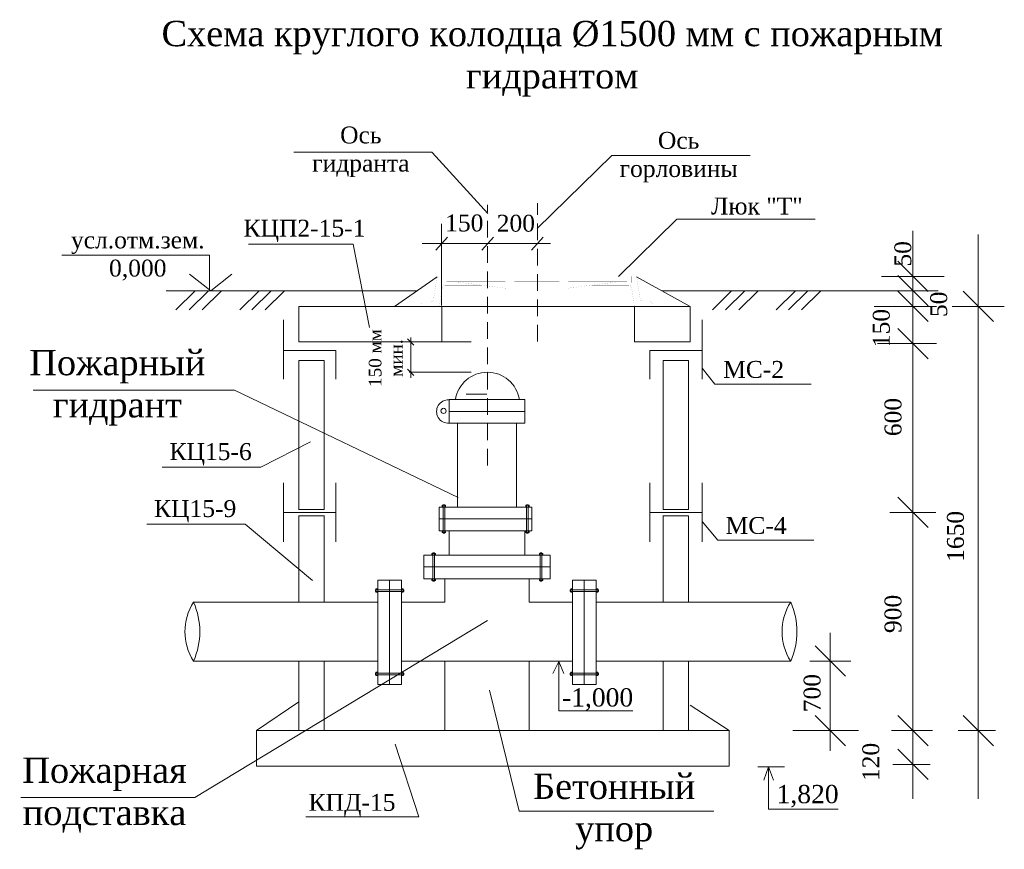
# Model space of a CAD drawing. Header units: millimetres. Extents: x 366033 to 446362, y 4247208 to 4265071.
# Tile 8 of 159: x 435819 to 435936, y 4248741 to 4248839. Entities that reach past the tile are written whole.
import ezdxf

# ---------------------------------------------------------------- set-up
doc = ezdxf.new("R2010")
doc.units = ezdxf.units.MM
doc.linetypes.add('STRIH_1', pattern=[3, 2, -1])
doc.layers.add('НВК_сервис', color=7, linetype='Continuous')
doc.styles.add('LYUDA', font='romans.shx', dxfattribs={"oblique": 15, "height": 3})
doc.styles.get("Standard").update_dxf_attribs({"font": 'times.ttf'})

msp = doc.modelspace()

# ---------------------------------------------------------------- linework, layer by layer
at = {"layer": 'НВК_сервис', "color": 0, "lineweight": 20}
for p, q in [((435851.888, 4248823.819), (435868.264, 4248823.819)), ((435874.86, 4248816.539), (435868.264, 4248823.764)), ((435880.694, 4248814.769), (435889.534, 4248823.429)), ((435889.534, 4248823.429), (435905.911, 4248823.429)), ((435890.333, 4248809.106), (435897.241, 4248815.876)), ((435897.232, 4248815.872), (435913.608, 4248815.872)), ((435925.166, 4248814.483), (435925.166, 4248747.272)), ((435932.894, 4248814.055), (435932.894, 4248747.272)), ((435846.557, 4248812.93), (435858.924, 4248812.93)), ((435860.866, 4248803.038), (435858.924, 4248812.93)), ((435841.927, 4248811.607), (435841.927, 4248807.407)), ((435923.366, 4248810.899), (435926.966, 4248807.299)), ((435842.067, 4248807.407), (435839.547, 4248809.367)), ((435842.067, 4248807.407), (435844.587, 4248809.367)), ((435868.859, 4248809.054), (435863.815, 4248805.549)), ((435892.473, 4248809.054), (435898.815, 4248805.549)), ((435921.466, 4248809.099), (435928.866, 4248809.099)), ((435923.366, 4248809.207), (435926.966, 4248805.607)), ((435866.489, 4248807.407), (435836.806, 4248807.407)), ((435837.947, 4248805.127), (435840.227, 4248807.407)), ((435839.513, 4248805.127), (435841.793, 4248807.407)), ((435841.073, 4248805.127), (435843.353, 4248807.407)), ((435845.513, 4248805.127), (435847.793, 4248807.407)), ((435846.953, 4248805.127), (435849.233, 4248807.407)), ((435848.513, 4248805.127), (435850.793, 4248807.407)), ((435928.166, 4248807.407), (435895.453, 4248807.407)), ((435901.43, 4248805.127), (435903.71, 4248807.407)), ((435902.996, 4248805.127), (435905.276, 4248807.407)), ((435904.556, 4248805.127), (435906.836, 4248807.407)), ((435908.996, 4248805.127), (435911.276, 4248807.407)), ((435910.436, 4248805.127), (435912.716, 4248807.407)), ((435911.996, 4248805.127), (435914.276, 4248807.407)), ((435923.366, 4248807.349), (435926.966, 4248803.749)), ((435931.094, 4248807.349), (435934.694, 4248803.749)), ((435852.494, 4248801.349), (435852.494, 4248805.549)), ((435852.494, 4248805.549), (435898.815, 4248805.549)), ((435869.415, 4248805.549), (435869.415, 4248801.349)), ((435892.215, 4248805.549), (435892.215, 4248801.349)), ((435898.815, 4248805.549), (435898.815, 4248801.349)), ((435920.566, 4248805.549), (435927.966, 4248805.549)), ((435929.809, 4248805.549), (435935.979, 4248805.549)), ((435850.694, 4248803.949), (435850.694, 4248796.949)), ((435900.215, 4248803.949), (435900.215, 4248796.949)), ((435923.366, 4248802.949), (435926.966, 4248799.349)), ((435869.415, 4248801.349), (435852.494, 4248801.349)), ((435898.815, 4248801.349), (435892.215, 4248801.349)), ((435920.966, 4248801.149), (435927.966, 4248801.149)), ((435850.694, 4248800.349), (435856.894, 4248800.349)), ((435850.694, 4248800.349), (435856.894, 4248800.349)), ((435856.894, 4248800.349), (435856.894, 4248796.949)), ((435894.015, 4248800.349), (435900.215, 4248800.349)), ((435894.015, 4248800.349), (435900.215, 4248800.349)), ((435894.015, 4248800.349), (435894.015, 4248796.949)), ((435852.494, 4248799.149), (435855.494, 4248799.149)), ((435852.494, 4248799.149), (435852.494, 4248783.528)), ((435855.494, 4248799.149), (435855.494, 4248783.528)), ((435895.615, 4248799.149), (435895.615, 4248784.729)), ((435895.615, 4248799.149), (435898.615, 4248799.149)), ((435898.615, 4248799.149), (435898.615, 4248784.729)), ((435900.226, 4248798.25), (435901.736, 4248796.349)), ((435901.736, 4248796.349), (435913.136, 4248796.349)), ((435855.494, 4248795.728), (435855.494, 4248781.493)), ((435852.494, 4248790.128), (435852.494, 4248781.478)), ((435848, 4248786.523), (435853.894, 4248789.528)), ((435848, 4248786.523), (435836.334, 4248786.523)), ((435850.694, 4248784.671), (435850.694, 4248777.671)), ((435856.894, 4248784.671), (435856.894, 4248777.671)), ((435894.015, 4248784.671), (435894.015, 4248777.671)), ((435895.615, 4248784.729), (435895.615, 4248781.489)), ((435898.615, 4248784.729), (435898.615, 4248781.492)), ((435900.215, 4248784.671), (435900.215, 4248777.671)), ((435923.366, 4248782.971), (435926.966, 4248779.371)), ((435850.694, 4248781.171), (435856.894, 4248781.171)), ((435852.494, 4248781.502), (435855.494, 4248781.502)), ((435852.494, 4248780.786), (435852.494, 4248773.928)), ((435852.494, 4248780.767), (435855.494, 4248780.767)), ((435855.494, 4248780.786), (435855.494, 4248773.928)), ((435894.015, 4248781.171), (435900.215, 4248781.171)), ((435895.615, 4248781.502), (435898.615, 4248781.502)), ((435895.615, 4248780.782), (435895.615, 4248770.53)), ((435895.615, 4248780.767), (435898.615, 4248780.767)), ((435898.615, 4248780.771), (435898.615, 4248770.53)), ((435846.169, 4248779.777), (435834.503, 4248779.777)), ((435900.223, 4248780.068), (435902.062, 4248777.868)), ((435855.494, 4248778.069), (435855.494, 4248770.53)), ((435902.03, 4248777.872), (435913.43, 4248777.872)), ((435852.494, 4248776.932), (435852.494, 4248770.53)), ((435840.041, 4248770.53), (435861.862, 4248770.53)), ((435864.667, 4248770.53), (435869.782, 4248770.53)), ((435879.738, 4248770.53), (435884.16, 4248770.53)), ((435880.59, 4248770.53), (435884.881, 4248770.53)), ((435887.671, 4248770.53), (435910.699, 4248770.53)), ((435915.378, 4248766.901), (435915.378, 4248752.928)), ((435913.578, 4248765.367), (435917.178, 4248761.767)), ((435840.041, 4248763.558), (435861.841, 4248763.558)), ((435852.494, 4248763.558), (435852.494, 4248755.328)), ((435855.494, 4248763.558), (435855.494, 4248755.328)), ((435864.651, 4248763.558), (435866.634, 4248763.558)), ((435865.782, 4248763.558), (435884.904, 4248763.558)), ((435887.67, 4248763.558), (435910.699, 4248763.558)), ((435895.615, 4248763.552), (435895.615, 4248755.328)), ((435898.615, 4248763.552), (435898.615, 4248755.328)), ((435912.95, 4248763.567), (435917.806, 4248763.567)), ((435855.494, 4248762.575), (435855.494, 4248762.541)), ((435847.494, 4248755.328), (435852.494, 4248758.728)), ((435903.415, 4248755.328), (435898.815, 4248758.328)), ((435913.578, 4248757.128), (435917.178, 4248753.528)), ((435923.366, 4248757.128), (435926.966, 4248753.528)), ((435931.094, 4248757.128), (435934.694, 4248753.528)), ((435847.494, 4248755.328), (435903.415, 4248755.328)), ((435847.494, 4248751.128), (435847.494, 4248755.328)), ((435903.415, 4248755.328), (435903.415, 4248751.128)), ((435910.96, 4248755.328), (435918.713, 4248755.328)), ((435911.668, 4248755.328), (435918.688, 4248755.328)), ((435922.641, 4248755.328), (435927.467, 4248755.328)), ((435863.894, 4248753.728), (435866.694, 4248745.128)), ((435923.366, 4248753.128), (435926.966, 4248749.528)), ((435903.415, 4248751.128), (435847.494, 4248751.128)), ((435853.322, 4248745.128), (435866.694, 4248745.128))]:
    msp.add_line(p, q, dxfattribs=at)
at = {"layer": 'НВК_сервис', "color": 0, "linetype": 'STRIH_1', "lineweight": 20}
for p, q in [((435874.84, 4248786.698), (435874.84, 4248817.559)), ((435880.739, 4248801.383), (435880.739, 4248817.78))]:
    msp.add_line(p, q, dxfattribs=at)
at = {"layer": 'НВК_сервис', "color": 0, "linetype": 'Continuous', "lineweight": 20}
for p, q in [((435869.391, 4248805.674), (435869.391, 4248815.341)), ((435868.696, 4248812.215), (435870.076, 4248813.761)), ((435874.155, 4248812.215), (435875.535, 4248813.761)), ((435880.038, 4248812.215), (435881.418, 4248813.761)), ((435867.092, 4248812.996), (435882.284, 4248812.996)), ((435865.735, 4248801.889), (435865.735, 4248797.097)), ((435872.906, 4248801.349), (435865.535, 4248801.349)), ((435872.906, 4248797.756), (435865.535, 4248797.756)), ((435844.884, 4248795.646), (435821.047, 4248795.646)), ((435871.347, 4248782.934), (435844.884, 4248795.646)), ((435872.282, 4248795.146), (435874.76, 4248795.146)), ((435870.282, 4248794.516), (435870.282, 4248793.114)), ((435870.282, 4248794.516), (435879.238, 4248794.516)), ((435879.238, 4248794.516), (435879.238, 4248793.114)), ((435870.282, 4248793.114), (435870.282, 4248791.712)), ((435870.282, 4248793.114), (435879.238, 4248793.114)), ((435870.282, 4248793.114), (435871.282, 4248793.114)), ((435871.282, 4248793.114), (435879.238, 4248793.114)), ((435879.238, 4248793.114), (435879.238, 4248791.712)), ((435870.282, 4248791.712), (435871.282, 4248791.712)), ((435871.282, 4248781.794), (435871.282, 4248791.734)), ((435871.282, 4248791.712), (435878.238, 4248791.712)), ((435871.282, 4248791.712), (435879.238, 4248791.712)), ((435878.238, 4248781.768), (435878.238, 4248791.643)), ((435869.663, 4248782.004), (435869.463, 4248782.004)), ((435869.463, 4248782.004), (435869.463, 4248781.794)), ((435869.563, 4248782.058), (435869.563, 4248778.723)), ((435869.563, 4248782.058), (435869.763, 4248782.058)), ((435869.663, 4248782.004), (435869.863, 4248782.004)), ((435869.763, 4248782.058), (435869.763, 4248778.723)), ((435869.863, 4248782.004), (435869.863, 4248781.794)), ((435879.54, 4248782.004), (435879.34, 4248782.004)), ((435879.34, 4248782.004), (435879.34, 4248781.794)), ((435879.44, 4248782.058), (435879.44, 4248778.723)), ((435879.44, 4248782.058), (435879.64, 4248782.058)), ((435879.54, 4248782.004), (435879.74, 4248782.004)), ((435879.64, 4248782.058), (435879.64, 4248778.723)), ((435879.74, 4248782.004), (435879.74, 4248781.794)), ((435869.123, 4248781.794), (435869.123, 4248780.392)), ((435869.123, 4248781.794), (435880.079, 4248781.794)), ((435869.463, 4248781.794), (435869.663, 4248781.794)), ((435869.863, 4248781.794), (435869.663, 4248781.794)), ((435879.34, 4248781.794), (435879.54, 4248781.794)), ((435879.74, 4248781.794), (435879.54, 4248781.794)), ((435880.079, 4248781.794), (435880.079, 4248780.392)), ((435869.123, 4248780.392), (435869.123, 4248778.99)), ((435869.123, 4248780.392), (435880.079, 4248780.392)), ((435869.123, 4248780.392), (435871.123, 4248780.392)), ((435871.123, 4248780.392), (435880.079, 4248780.392)), ((435880.079, 4248780.392), (435880.079, 4248778.99)), ((435869.123, 4248778.99), (435871.123, 4248778.99)), ((435869.663, 4248778.995), (435869.463, 4248778.995)), ((435869.463, 4248778.995), (435869.463, 4248778.785)), ((435869.463, 4248778.785), (435869.663, 4248778.785)), ((435869.563, 4248778.723), (435869.763, 4248778.723)), ((435869.663, 4248778.995), (435869.863, 4248778.995)), ((435869.863, 4248778.785), (435869.663, 4248778.785)), ((435869.863, 4248778.995), (435869.863, 4248778.785)), ((435870.282, 4248776.103), (435870.282, 4248778.982)), ((435871.123, 4248778.99), (435880.079, 4248778.99)), ((435879.238, 4248776.103), (435879.238, 4248778.996)), ((435879.54, 4248778.995), (435879.34, 4248778.995)), ((435879.34, 4248778.995), (435879.34, 4248778.785)), ((435879.34, 4248778.785), (435879.54, 4248778.785)), ((435879.44, 4248778.723), (435879.64, 4248778.723)), ((435879.54, 4248778.995), (435879.74, 4248778.995)), ((435879.74, 4248778.785), (435879.54, 4248778.785)), ((435879.74, 4248778.995), (435879.74, 4248778.785)), ((435867.282, 4248774.701), (435867.282, 4248776.103)), ((435867.282, 4248776.103), (435880.738, 4248776.103)), ((435868.451, 4248776.312), (435868.251, 4248776.312)), ((435868.251, 4248776.312), (435868.251, 4248776.103)), ((435868.251, 4248776.103), (435868.451, 4248776.103)), ((435868.351, 4248776.367), (435868.351, 4248773.032)), ((435868.351, 4248776.367), (435868.551, 4248776.367)), ((435868.451, 4248776.312), (435868.651, 4248776.312)), ((435868.651, 4248776.103), (435868.451, 4248776.103)), ((435868.551, 4248776.367), (435868.551, 4248773.032)), ((435868.651, 4248776.312), (435868.651, 4248776.103)), ((435880.738, 4248776.103), (435882.238, 4248776.103)), ((435881.168, 4248776.312), (435880.968, 4248776.312)), ((435880.968, 4248776.312), (435880.968, 4248776.103)), ((435880.968, 4248776.103), (435881.168, 4248776.103)), ((435881.068, 4248776.367), (435881.068, 4248773.032)), ((435881.068, 4248776.367), (435881.268, 4248776.367)), ((435881.168, 4248776.312), (435881.368, 4248776.312)), ((435881.368, 4248776.103), (435881.168, 4248776.103)), ((435881.268, 4248776.367), (435881.268, 4248773.032)), ((435881.268, 4248776.307), (435881.268, 4248775.598)), ((435881.368, 4248776.312), (435881.368, 4248776.103)), ((435882.238, 4248776.103), (435882.238, 4248774.701)), ((435867.282, 4248773.299), (435867.282, 4248774.701)), ((435867.282, 4248774.701), (435880.738, 4248774.701)), ((435868.782, 4248774.701), (435867.282, 4248774.701)), ((435868.782, 4248774.701), (435880.738, 4248774.701)), ((435880.738, 4248774.701), (435882.238, 4248774.701)), ((435882.238, 4248774.701), (435880.738, 4248774.701)), ((435882.238, 4248774.701), (435882.238, 4248773.299)), ((435861.838, 4248772.464), (435861.838, 4248773.139)), ((435864.642, 4248773.139), (435861.838, 4248773.139)), ((435862.962, 4248773.139), (435864.642, 4248773.139)), ((435863.24, 4248772.464), (435863.24, 4248773.139)), ((435863.24, 4248773.139), (435863.24, 4248772.464)), ((435864.642, 4248773.139), (435864.642, 4248772.464)), ((435868.782, 4248773.299), (435867.282, 4248773.299)), ((435868.451, 4248773.304), (435868.251, 4248773.304)), ((435868.251, 4248773.304), (435868.251, 4248773.094)), ((435868.251, 4248773.094), (435868.451, 4248773.094)), ((435868.351, 4248773.032), (435868.551, 4248773.032)), ((435868.451, 4248773.304), (435868.651, 4248773.304)), ((435868.651, 4248773.094), (435868.451, 4248773.094)), ((435868.651, 4248773.304), (435868.651, 4248773.094)), ((435868.782, 4248773.299), (435880.738, 4248773.299)), ((435869.782, 4248773.299), (435869.782, 4248770.53)), ((435879.738, 4248773.299), (435879.738, 4248770.53)), ((435882.238, 4248773.299), (435880.738, 4248773.299)), ((435881.168, 4248773.304), (435880.968, 4248773.304)), ((435880.968, 4248773.304), (435880.968, 4248773.094)), ((435880.968, 4248773.094), (435881.168, 4248773.094)), ((435881.068, 4248773.032), (435881.268, 4248773.032)), ((435881.168, 4248773.304), (435881.368, 4248773.304)), ((435881.368, 4248773.094), (435881.168, 4248773.094)), ((435881.368, 4248773.304), (435881.368, 4248773.094)), ((435884.878, 4248772.464), (435884.878, 4248773.139)), ((435887.682, 4248773.139), (435884.878, 4248773.139)), ((435886.002, 4248773.139), (435887.682, 4248773.139)), ((435886.28, 4248772.464), (435886.28, 4248773.139)), ((435886.28, 4248773.139), (435886.28, 4248772.464)), ((435887.682, 4248773.139), (435887.682, 4248772.464)), ((435861.572, 4248772.009), (435864.907, 4248772.009)), ((435861.572, 4248771.809), (435861.572, 4248772.009)), ((435861.572, 4248771.809), (435864.907, 4248771.809)), ((435861.627, 4248771.909), (435861.627, 4248772.109)), ((435861.627, 4248772.109), (435861.837, 4248772.109)), ((435861.627, 4248771.909), (435861.627, 4248771.709)), ((435861.627, 4248771.709), (435861.837, 4248771.709)), ((435861.632, 4248772.009), (435862.341, 4248772.009)), ((435861.837, 4248772.109), (435861.837, 4248771.909)), ((435861.837, 4248771.709), (435861.837, 4248771.909)), ((435861.838, 4248760.809), (435861.838, 4248772.464)), ((435863.24, 4248760.809), (435863.24, 4248772.464)), ((435863.24, 4248760.809), (435863.24, 4248772.464)), ((435864.636, 4248771.909), (435864.636, 4248772.109)), ((435864.636, 4248772.109), (435864.846, 4248772.109)), ((435864.636, 4248771.909), (435864.636, 4248771.709)), ((435864.636, 4248771.709), (435864.846, 4248771.709)), ((435864.642, 4248760.809), (435864.642, 4248772.464)), ((435864.846, 4248772.109), (435864.846, 4248771.909)), ((435864.846, 4248771.709), (435864.846, 4248771.909)), ((435864.907, 4248771.809), (435864.907, 4248772.009)), ((435884.612, 4248772.009), (435887.947, 4248772.009)), ((435884.612, 4248771.809), (435884.612, 4248772.009)), ((435884.612, 4248771.809), (435887.947, 4248771.809)), ((435884.667, 4248771.909), (435884.667, 4248772.109)), ((435884.667, 4248772.109), (435884.877, 4248772.109)), ((435884.667, 4248771.909), (435884.667, 4248771.709)), ((435884.667, 4248771.709), (435884.877, 4248771.709)), ((435884.672, 4248772.009), (435885.381, 4248772.009)), ((435884.877, 4248772.109), (435884.877, 4248771.909)), ((435884.877, 4248771.709), (435884.877, 4248771.909)), ((435884.878, 4248760.809), (435884.878, 4248772.464)), ((435886.28, 4248760.809), (435886.28, 4248772.464)), ((435886.28, 4248760.809), (435886.28, 4248772.464)), ((435887.676, 4248771.909), (435887.676, 4248772.109)), ((435887.676, 4248772.109), (435887.885, 4248772.109)), ((435887.676, 4248771.909), (435887.676, 4248771.709)), ((435887.676, 4248771.709), (435887.885, 4248771.709)), ((435887.682, 4248760.809), (435887.682, 4248772.464)), ((435887.885, 4248772.109), (435887.885, 4248771.909)), ((435887.885, 4248771.709), (435887.885, 4248771.909)), ((435887.947, 4248771.809), (435887.947, 4248772.009)), ((435874.826, 4248768.378), (435840.177, 4248747.429)), ((435869.782, 4248763.558), (435869.782, 4248755.334)), ((435879.738, 4248763.558), (435879.738, 4248755.334)), ((435861.572, 4248762.139), (435864.907, 4248762.139)), ((435861.572, 4248761.939), (435861.572, 4248762.139)), ((435861.627, 4248762.039), (435861.627, 4248762.239)), ((435861.627, 4248762.239), (435861.837, 4248762.239)), ((435861.837, 4248762.239), (435861.837, 4248762.039)), ((435864.636, 4248762.039), (435864.636, 4248762.239)), ((435864.636, 4248762.239), (435864.846, 4248762.239)), ((435864.846, 4248762.239), (435864.846, 4248762.039)), ((435864.907, 4248761.939), (435864.907, 4248762.139)), ((435884.612, 4248762.139), (435887.947, 4248762.139)), ((435884.612, 4248761.939), (435884.612, 4248762.139)), ((435884.667, 4248762.039), (435884.667, 4248762.239)), ((435884.667, 4248762.239), (435884.877, 4248762.239)), ((435884.877, 4248762.239), (435884.877, 4248762.039)), ((435887.676, 4248762.039), (435887.676, 4248762.239)), ((435887.676, 4248762.239), (435887.885, 4248762.239)), ((435887.885, 4248762.239), (435887.885, 4248762.039)), ((435887.947, 4248761.939), (435887.947, 4248762.139)), ((435861.572, 4248761.939), (435864.907, 4248761.939)), ((435861.627, 4248762.039), (435861.627, 4248761.839)), ((435861.627, 4248761.839), (435861.837, 4248761.839)), ((435861.837, 4248761.839), (435861.837, 4248762.039)), ((435864.636, 4248762.039), (435864.636, 4248761.839)), ((435864.636, 4248761.839), (435864.846, 4248761.839)), ((435864.846, 4248761.839), (435864.846, 4248762.039)), ((435884.612, 4248761.939), (435887.947, 4248761.939)), ((435884.667, 4248762.039), (435884.667, 4248761.839)), ((435884.667, 4248761.839), (435884.877, 4248761.839)), ((435884.877, 4248761.839), (435884.877, 4248762.039)), ((435887.676, 4248762.039), (435887.676, 4248761.839)), ((435887.676, 4248761.839), (435887.885, 4248761.839)), ((435887.885, 4248761.839), (435887.885, 4248762.039)), ((435864.642, 4248760.809), (435861.838, 4248760.809)), ((435887.682, 4248760.809), (435884.878, 4248760.809)), ((435867.92, 4248755.328), (435881.542, 4248755.328)), ((435840.177, 4248747.429), (435819.607, 4248747.429))]:
    msp.add_line(p, q, dxfattribs=at)
at = {"layer": 'НВК_сервис', "color": 0, "lineweight": 20, "ltscale": 2}
for p, q in [((435841.927, 4248811.607), (435824.454, 4248811.607)), ((435869.13, 4248805.549), (435892.614, 4248805.549)), ((435881.579, 4248755.334), (435872.617, 4248755.334))]:
    msp.add_line(p, q, dxfattribs=at)
at = {"layer": 'НВК_сервис', "color": 0, "linetype": 'ByBlock', "lineweight": 20}
for p, q in [((435865.354, 4248801.716), (435866.113, 4248800.957)), ((435865.354, 4248798.139), (435866.113, 4248797.38))]:
    msp.add_line(p, q, dxfattribs=at)
at = {"layer": 'НВК_сервис', "lineweight": 20}
for p, q in [((435922.441, 4248781.171), (435927.891, 4248781.171)), ((435846.166, 4248779.773), (435854.106, 4248773.103))]:
    msp.add_line(p, q, dxfattribs=at)
at = {"layer": 'НВК_сервис', "linetype": 'Continuous', "lineweight": 20}
for p, q in [((435883.276, 4248763.521), (435882.556, 4248762.081)), ((435883.276, 4248763.521), (435883.852, 4248762.081)), ((435883.276, 4248763.466), (435883.276, 4248757.679)), ((435883.276, 4248757.679), (435892.005, 4248757.679)), ((435930.519, 4248755.328), (435934.919, 4248755.328)), ((435906.798, 4248751.057), (435909.966, 4248751.057)), ((435908.094, 4248751.057), (435907.518, 4248749.473)), ((435908.094, 4248751.057), (435908.094, 4248746.017)), ((435908.094, 4248751.057), (435908.67, 4248749.473)), ((435922.791, 4248751.328), (435927.191, 4248751.328)), ((435908.094, 4248746.017), (435916.302, 4248746.017))]:
    msp.add_line(p, q, dxfattribs=at)
at = {"layer": 'НВК_сервис', "color": 0, "lineweight": 20, "const_width": 0.0071}
for points in [[(435880.666, 4248805.549), (435867, 4248805.549), (435867, 4248805.762, -0.4142136), (435867.355, 4248806.117), (435868.089, 4248806.117, 0.3695011), (435868.44, 4248806.417), (435868.859, 4248809.099), (435880.666, 4248809.099)], [(435880.666, 4248805.549), (435894.332, 4248805.549), (435894.332, 4248805.762, 0.4142136), (435893.977, 4248806.117), (435893.243, 4248806.117, -0.3695011), (435892.892, 4248806.417), (435892.473, 4248809.099), (435880.666, 4248809.099)]]:
    msp.add_lwpolyline(points, format="xyb", dxfattribs=at)
for points in [[(435869.427, 4248809.099), (435869.427, 4248808.35)], [(435869.662, 4248808.389), (435869.662, 4248809.099)], [(435891.67, 4248808.389), (435891.67, 4248809.099)], [(435891.905, 4248809.099), (435891.905, 4248808.35)], [(435869.427, 4248808.35), (435871.925, 4248808.35)], [(435869.946, 4248808.066), (435869.946, 4248808.35)], [(435877.188, 4248807.679), (435871.061, 4248808.46)], [(435877.188, 4248807.679), (435877.755, 4248807.679)], [(435877.755, 4248807.679), (435880.666, 4248807.679)], [(435883.577, 4248807.679), (435880.666, 4248807.679)], [(435884.145, 4248807.679), (435883.577, 4248807.679)], [(435884.145, 4248807.679), (435890.272, 4248808.46)], [(435891.905, 4248808.35), (435889.407, 4248808.35)], [(435891.386, 4248808.066), (435891.386, 4248808.35)]]:
    msp.add_lwpolyline(points, dxfattribs=at)
at = {"layer": 'НВК_сервис', "color": 0, "lineweight": 20}
for points in [[(435869.13, 4248805.549, 0.0071, 0.0071, 0), (435869.463, 4248807.764, 0.0071, 0.0071, -0.3711057), (435869.814, 4248808.066, 0.0071, 0.0071, 0), (435874.154, 4248808.066, 0, 0, 0)], [(435869.662, 4248808.389, 0.0071, 0.0071, 0), (435869.946, 4248808.389, 0.0071, 0.0071, 0), (435869.946, 4248808.389, 0.0071, 0.0071, -0.4142136), (435870.017, 4248808.46, 0.0071, 0.0071, 0), (435876.908, 4248808.46, 0.0071, 0, -0.4142136), (435877.085, 4248808.283, 0, 0, 0), (435877.188, 4248807.679, 0, 0, 0)], [(435877.755, 4248807.679, 0, 0, 0), (435877.862, 4248808.283, 0, 0.0071, -0.4142136), (435878.04, 4248808.46, 0.0071, 0.0071, 0), (435880.666, 4248808.46, 0, 0, 0)], [(435883.577, 4248807.679, 0, 0, 0), (435883.47, 4248808.283, 0, 0.0071, 0.4142136), (435883.292, 4248808.46, 0.0071, 0.0071, 0), (435880.666, 4248808.46, 0, 0, 0)], [(435891.67, 4248808.389, 0.0071, 0.0071, 0), (435891.386, 4248808.389, 0.0071, 0.0071, 0), (435891.386, 4248808.389, 0.0071, 0.0071, 0.4142136), (435891.315, 4248808.46, 0.0071, 0.0071, 0), (435884.425, 4248808.46, 0.0071, 0, 0.4142136), (435884.247, 4248808.283, 0, 0, 0), (435884.145, 4248807.679, 0, 0, 0)], [(435892.202, 4248805.549, 0.0071, 0.0071, 0), (435891.869, 4248807.764, 0.0071, 0.0071, 0.3711057), (435891.518, 4248808.066, 0.0071, 0.0071, 0), (435887.178, 4248808.066, 0, 0, 0)]]:
    msp.add_lwpolyline(points, format="xyseb", dxfattribs=at)
at = {"layer": 'НВК_сервис', "color": 0, "linetype": 'Continuous', "lineweight": 20, "ltscale": 2}
msp.add_lwpolyline([(435875.074, 4248760.122), (435878.589, 4248745.81), (435901.609, 4248745.81)], dxfattribs=at)
at = {"layer": 'НВК_сервис', "color": 0, "linetype": 'Continuous', "lineweight": 20}
msp.add_circle((435869.619, 4248793.184), 0.303, dxfattribs=at)
for centre, radius, start, end in [((435874.812, 4248793.932), 3.829, 8.62234, 171.37766), ((435870.178, 4248793.108), 1.382, 86.62545, 273.64959)]:
    msp.add_arc(centre, radius, start, end, dxfattribs=at)
at = {"layer": 'НВК_сервис', "color": 0, "lineweight": 20}
for centre, radius, start, end in [((435845.478, 4248767.044), 6.458, 147.33215, 212.66785), ((435832.179, 4248767.044), 8.601, 336.08829, 23.91171), ((435916.136, 4248767.044), 6.458, 147.33215, 212.66785), ((435902.837, 4248767.044), 8.601, 336.08829, 23.91171)]:
    msp.add_arc(centre, radius, start, end, dxfattribs=at)

# ---------------------------------------------------------------- texts
at = {"layer": 'НВК_сервис', "color": 0, "lineweight": 20, "ltscale": 0.25, "attachment_point": 2, "style": 'LYUDA'}
for s, insert, char_height, width in [('{\\fTimes New Roman|b0|i0|c204|p18;\\H0.5769x;\\Q0;Схема круглого колодца %%C1500 мм с пожарным гидрантом}', (435882.48, 4248839.357), 5.2, 96.42539), ('{\\fTimes New Roman|b0|i0|c204|p18;\\Q0;Ось гидранта}', (435859.833, 4248826.844), 2, 13.2356), ('{\\fTimes New Roman|b0|i0|c204|p18;\\Q0;Ось горловины}', (435897.438, 4248826.208), 2, 13.2356), ('{\\fTimes New Roman|b0|i0|c204|p18;\\Q0;Люк "Т"}', (435906.704, 4248818.432), 2, 18.02741), ('{\\fTimes New Roman|b0|i0|c204|p18;\\Q0;КЦП2\\fTimes New Roman|b0|i0|c0|p18;-\\fTimes New Roman|b0|i0|c204|p18;15-1}', (435853.167, 4248815.815), 2, 15.33795), ('{\\fTimes New Roman|b0|i0|c204|p18;\\Q0;150}', (435872.075, 4248816.431), 2, 12.08911), ('{\\fTimes New Roman|b0|i0|c204|p18;\\Q0;200}', (435878.179, 4248816.399), 2, 12.08911), ('{\\fTimes New Roman|b0|i0|c204|p18;\\Q0;усл.отм.зем. 0,000}', (435833.437, 4248814.419), 2, 15.78135), ('{\\fTimes New Roman|b0|i0|c204|p18;\\H0.5769x;\\Q0;Пожарный гидрант}', (435831.019, 4248800.406), 5.2, 30.52589), ('{\\fTimes New Roman|b0|i0|c204|p18;\\Q0;МС-2}', (435906.314, 4248799.094), 2, 8.99406), ('{\\fTimes New Roman|b0|i0|c204|p18;\\Q0;КЦ15-6 }', (435842.06, 4248789.365), 2, 24.6427), ('{\\fTimes New Roman|b0|i0|c204|p18;\\Q0;КЦ15-9 }', (435840.23, 4248782.619), 2, 24.6427), ('{\\fTimes New Roman|b0|i0|c204|p18;\\Q0;МС-4}', (435906.608, 4248780.617), 2, 8.99406), ('{\\fTimes New Roman|b0|i0|c204|p18;\\H0.5769x;\\Q0;-1,000}', (435887.851, 4248760.344), 3.744, 11.36257), ('{\\fTimes New Roman|b0|i0|c204|p18;\\H0.5769x;\\Q0;Пожарная подставка}', (435829.507, 4248752.147), 5.2, 28.91687), ('{\\fTimes New Roman|b0|i0|c204|p18;\\H0.5769x;\\Q0;Бетонный упор}', (435889.814, 4248750.236), 5.2, 22.82012), ('{\\fTimes New Roman|b0|i0|c204|p18;\\H0.5769x;\\Q0;1,820}', (435912.702, 4248748.897), 3.744, 10.9556), ('{\\fTimes New Roman|b0|i0|c204|p18;\\Q0;КПД\\fTimes New Roman|b0|i0|c0|p18;-\\fTimes New Roman|b0|i0|c204|p18;15}', (435858.793, 4248747.834), 2, 12.08911)]:
    msp.add_mtext(s, dxfattribs=dict(at, insert=insert, char_height=char_height, width=width))
at = {"layer": 'НВК_сервис', "color": 0, "lineweight": 20, "ltscale": 0.25, "char_height": 2, "attachment_point": 2, "rotation": 90, "style": 'LYUDA'}
for s, insert, width in [('{\\fTimes New Roman|b0|i0|c204|p18;\\Q0;50}', (435922.97, 4248811.776), 19.8), ('{\\fTimes New Roman|b0|i0|c204|p18;\\Q0;50}', (435927.214, 4248805.8), 19.8), ('{\\fTimes New Roman|b0|i0|c204|p18;\\Q0;150}', (435920.42, 4248802.992), 19.8), ('{\\fTimes New Roman|b0|i0|c204|p18;\\Q0;600}', (435921.808, 4248792.454), 9.38962), ('{\\fTimes New Roman|b0|i0|c204|p18;\\Q0;1650}', (435929.197, 4248778.322), 19.8), ('{\\fTimes New Roman|b0|i0|c204|p18;\\Q0;900}', (435921.808, 4248769.147), 9.38962), ('{\\fTimes New Roman|b0|i0|c204|p18;\\Q0;700}', (435912.235, 4248759.772), 19.8), ('{\\fTimes New Roman|b0|i0|c204|p18;\\Q0;120}', (435919.181, 4248751.62), 19.8)]:
    msp.add_mtext(s, dxfattribs=dict(at, insert=insert, width=width))
at = {"layer": 'НВК_сервис', "color": 0, "linetype": 'Continuous', "lineweight": 20, "insert": (435862.787, 4248799.438), "char_height": 1.5, "width": 9.30315, "attachment_point": 5, "rotation": 90}
msp.add_mtext('\\A1;{\\fTimes New Roman|b0|i0|c204|p18;150 мм мин.}', dxfattribs=at)

doc.saveas('drawing.dxf')
